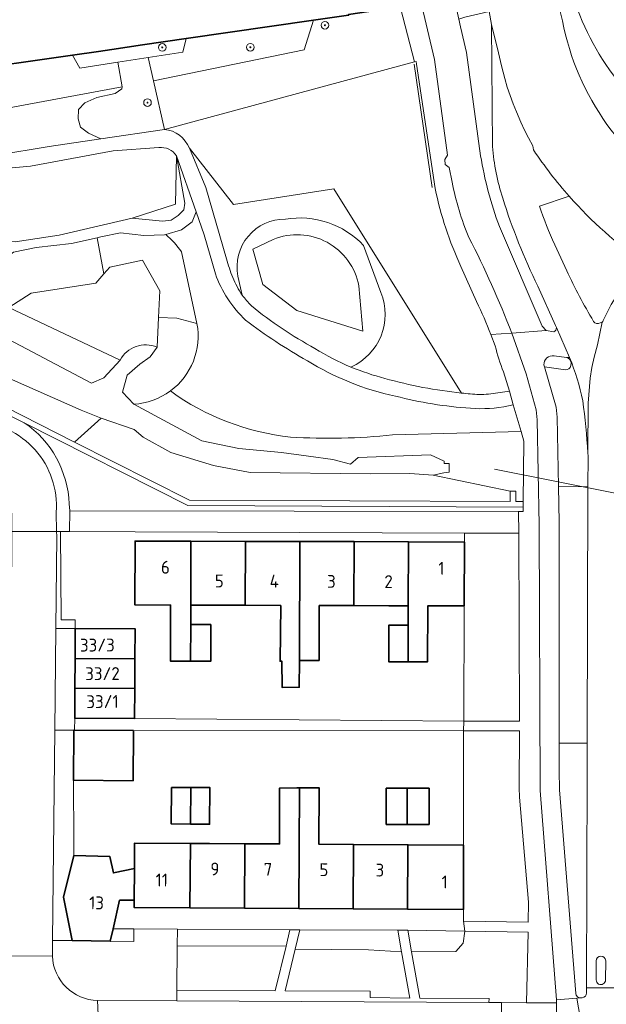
# Model space of a CAD drawing. Extents: x 150256 to 156914, y 461459 to 469481.
# Tile 241 of 256: x 154383 to 154445, y 463998 to 464101. Entities that reach past the tile are written whole.
import ezdxf
from ezdxf.enums import TextEntityAlignment as Align

# ---------------------------------------------------------------- set-up
doc = ezdxf.new("R2010")
doc.units = 0
doc.header["$LTSCALE"] = 0.75
doc.layers.get('0').update_dxf_attribs({"linetype": 'CONTINUOUS'})
for name, color, linetype, lineweight in [('B-RO-GK-BESCHOEIING-G', 251, 'GK-BESCHOEIING', 35), ('B-RO-GR-BEPLANTING_CULTUUR_BODEMBEDEKKER-GV', 251, 'CONTINUOUS', 18), ('B-RO-GR-BEPLANTING_CULTUUR_BOSPLANTSOEN-GV', 251, 'CONTINUOUS', 18), ('B-RO-GR-BEPLANTING_CULTUUR_ROOS-GV', 251, 'CONTINUOUS', 18), ('B-RO-GR-BOOM-S', 96, 'CONTINUOUS', 25), ('B-RO-GR-GROENVOORZIENING-GV', 251, 'CONTINUOUS', 18), ('B-RO-GR-HOUTOPSTAND_LOOF-GV', 251, 'CONTINUOUS', 13), ('B-RO-IE-TERREINAFSCHEIDING_KUNSTMATIG_HEKWERK-G', 251, 'IE-TERREINAFSCHEIDING-KUNSTMATIG', 18), ('B-RO-IE-TERREINAFSCHEIDING_KUNSTMATIG_MUUR-G', 251, 'IE-TERREINAFSCHEIDING-KUNSTMATIG-DICHT', 18), ('B-RO-IE-TERREINAFSCHEIDING_KUNSTMATIG_MUUR-GV', 251, 'CONTINUOUS', 18), ('B-RO-KW-KUNSTWERK_DUIKER-G', 251, 'CONTINUOUS', 18), ('B-RO-OG-BEBOUWING-GV', 6, 'CONTINUOUS', 35), ('B-RO-OG-BEBOUWING-T18', 1, 'CONTINUOUS', 18), ('B-RO-OG-TERREIN_CULTUURSCHEIDING-GV', 251, 'CONTINUOUS', 18), ('B-RO-OG-WATER-GV', 251, 'CONTINUOUS', 18), ('B-RO-OG-WATER_SLOOT-GV', 251, 'CONTINUOUS', 18), ('B-RO-VH-VERHARDING_ASFALT-GV', 251, 'CONTINUOUS', 18), ('B-RO-VH-VERHARDING_BETON-GV', 251, 'CONTINUOUS', 18), ('B-RO-VH-VERHARDING_BETONSTRAATSTEEN-GV', 251, 'CONTINUOUS', 18), ('B-RO-VH-VERHARDING_STRAATBAKSTEEN-GV', 251, 'CONTINUOUS', 18), ('B-RO-VH-VERHARDING_TEGEL-GV', 251, 'CONTINUOUS', 18)]:
    doc.layers.add(name, color=color, linetype=linetype, lineweight=lineweight)
doc.styles.add('NLCS-ISO-M200-T18', font='NLCS-ISO.ttf', dxfattribs={"height": 360})
doc.linetypes.add('GK-BESCHOEIING', pattern='A,30,-5,[1,NLCS.SHX,S=1,R=0,X=0,Y=0],-5', length=40)
doc.linetypes.add('IE-TERREINAFSCHEIDING-KUNSTMATIG', pattern='A,4,[82,NLCS.SHX,S=0.75,R=90,X=0,Y=0],4,-2', length=10)
doc.linetypes.add('IE-TERREINAFSCHEIDING-KUNSTMATIG-DICHT', pattern='A,8,-1,[82,NLCS.SHX,S=0.75,R=90,X=0,Y=0],-1', length=10)

# ---------------------------------------------------------------- blocks, each defined once
blk = doc.blocks.new('SGR-BOOM_01-SO')
at = {"linetype": 'ByBlock', "lineweight": 18}
h = blk.add_hatch(color=0, dxfattribs=at)
h.dxf.hatch_style = 1
edge = h.paths.add_edge_path()
edge.add_arc((0, 0), 0.25, 0, 360)
at = {"color": 0, "linetype": 'ByBlock', "lineweight": 18}
for radius in [2, 0.25]:
    blk.add_circle((0, 0), radius, dxfattribs=at)

msp = doc.modelspace()

# ---------------------------------------------------------------- linework, layer by layer
at = {"layer": 'B-RO-GK-BESCHOEIING-G'}
for points in [[(154423.044, 464102.211), (154422.792, 464102.292), (154417.594, 464101.529), (154417.6, 464101.439), (154413.927, 464100.912)], [(154413.927, 464100.912), (154400.581, 464098.995)], [(154400.581, 464098.995), (154395.998, 464098.337), (154392.782, 464097.851), (154391.402, 464097.642), (154388.659, 464097.25)], [(154388.659, 464097.25), (154383.268, 464096.48), (154381.791, 464096.276), (154367.992, 464094.251)]]:
    msp.add_lwpolyline(points, dxfattribs=at)
at = {"layer": 'B-RO-GR-BEPLANTING_CULTUUR_BODEMBEDEKKER-GV'}
for points in [[(154429.731, 464046.225), (154429.711, 464039.52), (154429.675, 464027.457), (154435.506, 464027.458), (154435.444, 464047.146), (154429.734, 464047.167)], [(154429.629, 464006.466), (154436.436, 464006.386), (154436.464, 464008.487), (154435.513, 464019.463), (154435.467, 464020.472), (154435.519, 464026.428), (154429.637, 464026.421), (154429.632, 464014.457), (154429.63, 464007.714)], [(154433.633, 463997.938), (154436.253, 463997.935), (154436.408, 464005.338), (154429.797, 464005.443), (154429.62, 464004.167), (154428.828, 464003.296), (154424.205, 464003.27), (154425.078, 463998.416), (154432.315, 463998.38), (154432.313, 463997.945)], [(154399.61, 463999.234), (154409.92, 463999.173), (154411.039, 464003.875), (154399.641, 464003.908)], [(154423.157, 464003.254), (154419.676, 464003.46), (154412.003, 464003.554), (154410.958, 463999.169), (154419.873, 463999.133), (154419.87, 463998.464), (154424.017, 463998.417)]]:
    msp.add_lwpolyline(points, close=True, dxfattribs=at)
at = {"layer": 'B-RO-GR-BEPLANTING_CULTUUR_BOSPLANTSOEN-GV'}
for points in [[(154424.522, 464096.556), (154423.044, 464102.211), (154422.792, 464102.292), (154417.594, 464101.529), (154417.6, 464101.439), (154413.927, 464100.912), (154412.953, 464097.822), (154397.146, 464094.564), (154398.289, 464089.476)], [(154396.598, 464097.007), (154397.146, 464094.564), (154412.953, 464097.822), (154413.927, 464100.912), (154400.581, 464098.995), (154400.221, 464097.566)], [(154388.659, 464097.25), (154389.424, 464095.901), (154393.403, 464096.515), (154396.598, 464097.007), (154400.221, 464097.566), (154400.581, 464098.995), (154395.998, 464098.337), (154392.782, 464097.851), (154391.402, 464097.642)], [(154367.992, 464094.251), (154368.44, 464089.21), (154393.873, 464093.954), (154393.403, 464096.515), (154389.424, 464095.901), (154388.659, 464097.25), (154383.268, 464096.48), (154381.791, 464096.276)], [(154393.403, 464096.515), (154393.873, 464093.954), (154393.823, 464093.741), (154393.135, 464093.24), (154391.219, 464092.81), (154389.962, 464092.273), (154389.303, 464091.557), (154389.243, 464090.591), (154389.513, 464089.696), (154390.351, 464089.088), (154391.644, 464088.48), (154398.289, 464089.476), (154397.146, 464094.564), (154396.598, 464097.007)], [(154393.873, 464093.954), (154368.44, 464089.21), (154369.418, 464085.455), (154374.381, 464086.432), (154380.688, 464086.757), (154386.218, 464087.666), (154391.644, 464088.48), (154390.351, 464089.088), (154389.513, 464089.696), (154389.243, 464090.591), (154389.303, 464091.557), (154389.962, 464092.273), (154391.219, 464092.81), (154393.135, 464093.24), (154393.823, 464093.741)]]:
    msp.add_lwpolyline(points, close=True, dxfattribs=at)
for points in [[(154424.522, 464096.556), (154398.289, 464089.476)], [(154426.678, 464083.275), (154424.732, 464096.3), (154424.67, 464096.596), (154424.522, 464096.556)], [(154397.706, 464087.564), (154392.935, 464087.23), (154384.261, 464085.634), (154373.915, 464084.691), (154369.995, 464083.947), (154370.811, 464080.684), (154375.753, 464077.909), (154382.645, 464077.695), (154387.251, 464078.4), (154394.914, 464080.177)], [(154400.907, 464087.498), (154405.535, 464081.615), (154416.035, 464083.25), (154429.448, 464061.836)], [(154394.914, 464080.177), (154399.442, 464081.625), (154399.564, 464086.703)], [(154398.431, 464078.452), (154398.317, 464078.417), (154396.135, 464078.365), (154393.691, 464078.622), (154391.632, 464078.211), (154391.244, 464078.124), (154391.962, 464074.32), (154392.591, 464075.022), (154395.984, 464075.762), (154397.801, 464072.567), (154397.669, 464069.754)], [(154397.669, 464069.754), (154399.609, 464069.704), (154401.709, 464069.128), (154400.071, 464076.634)], [(154431.007, 464071.421), (154429.367, 464075.111)], [(154401.709, 464069.128), (154399.609, 464069.704), (154397.669, 464069.754), (154397.524, 464066.644), (154396.815, 464065.633), (154395.725, 464064.876), (154394.383, 464063.718), (154393.901, 464061.945), (154395.081, 464060.672)], [(154432.963, 464066.794), (154432.522, 464067.961)], [(154433.231, 464061.855), (154434.457, 464062.042), (154433.833, 464064.056)]]:
    msp.add_lwpolyline(points, dxfattribs=at)
for points in [[(154398.289, 464089.476, -0.2858718), (154400.907, 464087.498)], [(154399.564, 464086.703, 0.2888467), (154397.706, 464087.564)], [(154429.367, 464075.111, -0.0589016), (154426.678, 464083.275)], [(154400.071, 464076.634, 0.0734666), (154398.431, 464078.452)], [(154432.522, 464067.961, 0.0194346), (154431.007, 464071.421)], [(154398.918, 464062.054, 0.2879711), (154401.709, 464069.128)], [(154433.833, 464064.056, -0.0380845), (154432.963, 464066.794)], [(154395.081, 464060.672, 0.1454279), (154398.918, 464062.054)], [(154429.448, 464061.836, 0.0098713), (154431.267, 464061.682)], [(154431.267, 464061.682, 0.0422914), (154433.231, 464061.855)]]:
    msp.add_lwpolyline(points, format="xyb", dxfattribs=at)
at = {"layer": 'B-RO-GR-BEPLANTING_CULTUUR_ROOS-GV'}
for points in [[(154399.652, 464005.645), (154399.641, 464003.908), (154411.039, 464003.875), (154411.44, 464005.561)], [(154423.157, 464003.254), (154422.754, 464005.521), (154412.484, 464005.568), (154412.003, 464003.554), (154419.676, 464003.46)], [(154429.797, 464005.443), (154423.798, 464005.537), (154424.205, 464003.27), (154428.828, 464003.296), (154429.62, 464004.167)]]:
    msp.add_lwpolyline(points, close=True, dxfattribs=at)
at = {"layer": 'B-RO-GR-GROENVOORZIENING-GV'}
msp.add_lwpolyline([(154392.625, 464004.382), (154395.098, 464004.338), (154395.106, 464005.678), (154392.919, 464005.693)], close=True, dxfattribs=at)
at = {"layer": 'B-RO-GR-HOUTOPSTAND_LOOF-GV'}
for points in [[(154401.617, 464080.822), (154399.564, 464086.703), (154400.439, 464081.75), (154400.332, 464081.057), (154399.753, 464080.442), (154399.003, 464079.955), (154398.102, 464079.852), (154394.914, 464080.177), (154387.251, 464078.4), (154382.645, 464077.695)], [(154379.055, 464071.332), (154380.139, 464073.776), (154380.675, 464074.93), (154381.512, 464075.827), (154382.477, 464076.622), (154384.857, 464077.109), (154388.566, 464077.519), (154391.244, 464078.124), (154391.632, 464078.211), (154393.691, 464078.622), (154396.135, 464078.365), (154398.317, 464078.417), (154398.431, 464078.452), (154400.075, 464078.955), (154401.19, 464079.801), (154401.617, 464080.822)]]:
    msp.add_lwpolyline(points, dxfattribs=at)
msp.add_lwpolyline([(154399.564, 464086.703), (154399.442, 464081.625), (154394.914, 464080.177), (154398.102, 464079.852), (154399.003, 464079.955), (154399.753, 464080.442), (154400.332, 464081.057), (154400.439, 464081.75)], close=True, dxfattribs=at)
at = {"layer": 'B-RO-IE-TERREINAFSCHEIDING_KUNSTMATIG_HEKWERK-G'}
msp.add_lwpolyline([(154426.346, 464083.374), (154424.475, 464096.296)], dxfattribs=at)
at = {"layer": 'B-RO-IE-TERREINAFSCHEIDING_KUNSTMATIG_MUUR-G'}
msp.add_lwpolyline([(154388.765, 464021.248), (154388.807, 464014.839), (154388.816, 464013.352)], dxfattribs=at)
at = {"layer": 'B-RO-IE-TERREINAFSCHEIDING_KUNSTMATIG_MUUR-GV'}
msp.add_lwpolyline([(154345.133, 464066.739), (154345.744, 464066.738), (154345.744, 464067.173), (154366.981, 464067.159), (154382.635, 464059.223), (154383.61, 464058.729), (154400.734, 464050.047), (154435.892, 464049.881), (154435.894, 464050.471), (154435.124, 464050.474), (154435.128, 464051.554), (154434.538, 464051.556), (154434.534, 464050.476), (154400.919, 464050.595), (154388.883, 464056.707), (154367.112, 464067.763), (154345.134, 464067.774)], close=True, dxfattribs=at)
at = {"layer": 'B-RO-KW-KUNSTWERK_DUIKER-G'}
msp.add_lwpolyline([(154479.071, 464044.666), (154432.873, 464053.856)], dxfattribs=at)
at = {"layer": 'B-RO-OG-BEBOUWING-GV'}
for points in [[(154401.076, 464046.311), (154395.221, 464046.328), (154395.201, 464039.623), (154398.946, 464039.612), (154398.928, 464033.738), (154401.038, 464033.731), (154401.05, 464037.57), (154401.056, 464039.606)], [(154401.076, 464046.311), (154401.056, 464039.606), (154406.756, 464039.589), (154406.776, 464046.294)], [(154410.492, 464039.578), (154410.423, 464033.721), (154410.603, 464033.725), (154410.632, 464030.987), (154412.43, 464031.001), (154412.439, 464033.819), (154412.476, 464046.277), (154406.776, 464046.294), (154406.756, 464039.589)], [(154412.439, 464033.819), (154414.503, 464033.813), (154414.52, 464039.566), (154418.156, 464039.555), (154418.176, 464046.26), (154412.476, 464046.277)], [(154418.156, 464039.555), (154421.826, 464039.544), (154423.856, 464039.538), (154423.876, 464046.243), (154418.176, 464046.26)], [(154429.711, 464039.52), (154429.731, 464046.225), (154423.876, 464046.243), (154423.856, 464039.538), (154423.85, 464037.505), (154423.838, 464033.66), (154425.868, 464033.654), (154425.886, 464039.532)], [(154401.038, 464033.731), (154403.148, 464033.725), (154403.16, 464037.564), (154401.05, 464037.57)], [(154423.85, 464037.505), (154421.82, 464037.511), (154421.808, 464033.666), (154423.838, 464033.66)], [(154388.927, 464034.005), (154395.21, 464033.97), (154395.227, 464037.13), (154388.944, 464037.165)], [(154395.21, 464033.97), (154388.927, 464034.005), (154388.91, 464030.905), (154395.193, 464030.87)], [(154395.175, 464027.71), (154395.193, 464030.87), (154388.91, 464030.905), (154388.893, 464027.745)], [(154388.809, 464026.501), (154388.765, 464021.248), (154395.01, 464021.196), (154395.053, 464026.449), (154388.886, 464026.5)], [(154401.051, 464020.488), (154399.055, 464020.478), (154399.012, 464016.671), (154401.028, 464016.659)], [(154401.051, 464020.488), (154401.028, 464016.659), (154403.037, 464016.647), (154403.043, 464020.498)], [(154406.715, 464014.595), (154406.675, 464007.851), (154412.375, 464007.817), (154412.451, 464020.44), (154412.179, 464020.44), (154410.373, 464020.437), (154410.36, 464014.573)], [(154418.115, 464014.526), (154414.494, 464014.548), (154414.529, 464020.443), (154412.451, 464020.44), (154412.375, 464007.817), (154418.075, 464007.783)], [(154423.724, 464016.615), (154423.724, 464020.409), (154421.545, 464020.408), (154421.548, 464016.614)], [(154423.724, 464016.615), (154426.037, 464016.617), (154426.035, 464020.411), (154423.724, 464020.409)], [(154401.016, 464014.629), (154395.16, 464014.664), (154395.145, 464012.016), (154395.124, 464008.671), (154395.12, 464007.921), (154400.975, 464007.886)], [(154406.715, 464014.595), (154403.034, 464014.617), (154401.016, 464014.629), (154400.975, 464007.886), (154406.675, 464007.851)], [(154423.775, 464007.749), (154423.815, 464014.492), (154418.115, 464014.526), (154418.075, 464007.783)], [(154429.63, 464007.714), (154429.632, 464014.457), (154423.815, 464014.492), (154423.775, 464007.749)], [(154388.816, 464013.352), (154387.723, 464009.012), (154388.629, 464004.453), (154392.625, 464004.382), (154392.919, 464005.693), (154393.589, 464008.68), (154395.124, 464008.671), (154395.145, 464012.016), (154392.948, 464011.534), (154392.567, 464013.27)]]:
    msp.add_lwpolyline(points, close=True, dxfattribs=at)
at = {"layer": 'B-RO-OG-TERREIN_CULTUURSCHEIDING-GV'}
for points in [[(154432.674, 464087.671), (154432.56, 464100.477), (154432.317, 464101.821), (154429.782, 464101.25)], [(154429.782, 464101.25), (154429.149, 464101.038), (154429.334, 464100.221), (154429.953, 464097.529), (154431.438, 464086.714)], [(154400.907, 464087.498), (154402.652, 464083.397), (154404.819, 464075.908)], [(154429.448, 464061.836), (154416.035, 464083.25), (154405.535, 464081.615), (154400.907, 464087.498)], [(154440.721, 464082.459), (154437.612, 464081.437)], [(154403.637, 464074.346), (154402.459, 464078.409), (154401.617, 464080.822), (154401.19, 464079.801), (154400.075, 464078.955), (154398.431, 464078.452)], [(154433.401, 464079.301), (154437.875, 464068.858), (154438.322, 464068.384), (154439.097, 464068.26)], [(154409.701, 464077.945), (154407.56, 464076.92), (154408.612, 464073.233), (154412.187, 464070.487), (154419.077, 464068.34), (154418.681, 464073.066)], [(154418.681, 464073.066), (154419.077, 464068.34), (154412.187, 464070.487), (154408.612, 464073.233), (154407.56, 464076.92), (154409.701, 464077.945)], [(154419.174, 464077.308), (154420.979, 464072.39)], [(154420.979, 464072.39), (154419.174, 464077.308)], [(154439.21, 464077.391), (154440.463, 464074.662)], [(154400.071, 464076.634), (154401.709, 464069.128)], [(154406.455, 464072.108), (154405.997, 464074.097)], [(154405.997, 464074.097), (154406.455, 464072.108)], [(154439.374, 464068.715), (154439.285, 464068.919), (154437.432, 464073.048)], [(154422.207, 464057.452), (154435.677, 464057.792), (154434.844, 464060.611), (154434.344, 464060.489)], [(154388.319, 464050.213), (154388.365, 464049.502), (154435.404, 464049.423), (154435.89, 464049.423), (154435.892, 464049.881), (154400.734, 464050.047), (154383.61, 464058.729)]]:
    msp.add_lwpolyline(points, dxfattribs=at)
for points in [[(154433.752, 464082.262, -0.0554351), (154432.674, 464087.671)], [(154431.438, 464086.714, 0.0492494), (154433.401, 464079.301)], [(154437.432, 464073.048, -0.0373573), (154433.752, 464082.262)], [(154448.579, 464075.477, -0.0611796), (154440.721, 464082.459)], [(154437.612, 464081.437, 0.0291135), (154439.21, 464077.391)], [(154405.997, 464074.097, -0.4753777), (154410.97, 464080.069)], [(154410.97, 464080.069, 0.4753777), (154405.997, 464074.097)], [(154410.97, 464080.069, -0.2492601), (154419.174, 464077.308)], [(154419.174, 464077.308, 0.2492601), (154410.97, 464080.069)], [(154398.431, 464078.452, -0.0734666), (154400.071, 464076.634)], [(154418.681, 464073.066, 0.4751512), (154409.701, 464077.945)], [(154409.701, 464077.945, -0.4751512), (154418.681, 464073.066)], [(154404.819, 464075.908, 0.0440138), (154405.467, 464073.958)], [(154440.463, 464074.662, 0.024063), (154443.267, 464069.353)], [(154444.291, 464069.443, -0.1015104), (154448.579, 464075.477)], [(154406.808, 464069.474, -0.1197148), (154403.637, 464074.346)], [(154405.467, 464073.958, 0.0618727), (154406.455, 464072.108)], [(154406.455, 464072.108, 0.0433261), (154407.406, 464070.981)], [(154420.979, 464072.39, -0.4056321), (154417.842, 464064.568)], [(154417.842, 464064.568, 0.4056321), (154420.979, 464072.39)], [(154407.406, 464070.981, 0.0466552), (154414.065, 464066.523)], [(154401.709, 464069.128, -0.2879711), (154398.918, 464062.054)], [(154413.274, 464065.231, -0.0353969), (154406.808, 464069.474)], [(154439.097, 464068.26, 0.363174), (154439.374, 464068.715)], [(154443.267, 464069.353, 0.3645026), (154443.978, 464069.182)], [(154443.978, 464069.182, 0.1134859), (154444.165, 464069.275)], [(154444.165, 464069.275, 0.1161921), (154444.291, 464069.443)], [(154414.065, 464066.523, 0.0411212), (154417.842, 464064.568)], [(154422.507, 464061.516, -0.086967), (154413.274, 464065.231)], [(154417.842, 464064.568, 0.0359761), (154421.401, 464063.376)], [(154421.401, 464063.376, 0.0429695), (154429.448, 464061.836)], [(154398.918, 464062.054, 0.1303232), (154411.522, 464057.223)], [(154430.368, 464060.244, -0.0468425), (154422.507, 464061.516)], [(154434.344, 464060.489, -0.0706537), (154430.368, 464060.244)], [(154383.61, 464058.729, -0.2368822), (154388.319, 464050.213)], [(154411.522, 464057.223, 0.0427606), (154422.207, 464057.452)]]:
    msp.add_lwpolyline(points, format="xyb", dxfattribs=at)
at = {"layer": 'B-RO-OG-WATER-GV'}
for points in [[(154309.376, 464117.46), (154326.159, 464088.056), (154335.683, 464089.575), (154336.836, 464089.759), (154349.295, 464091.746), (154351.868, 464092.157), (154351.969, 464092.173), (154354.35, 464092.511), (154366.121, 464093.923), (154367.992, 464094.251), (154381.791, 464096.276), (154383.268, 464096.48), (154388.659, 464097.25), (154391.402, 464097.642), (154392.782, 464097.851), (154395.998, 464098.337), (154400.581, 464098.995), (154413.927, 464100.912), (154417.6, 464101.439)], [(154397.669, 464069.754), (154397.801, 464072.567), (154395.984, 464075.762), (154392.591, 464075.022), (154391.962, 464074.32), (154391.095, 464073.352), (154384.33, 464072.307), (154382.003, 464070.819), (154393.648, 464065.28)], [(154397.524, 464066.644), (154397.669, 464069.754)]]:
    msp.add_lwpolyline(points, dxfattribs=at)
msp.add_lwpolyline([(154393.648, 464065.28, -0.3911657), (154397.524, 464066.644)], format="xyb", dxfattribs=at)
at = {"layer": 'B-RO-OG-WATER_SLOOT-GV'}
for points in [[(154393.648, 464065.28), (154391.951, 464063.42), (154390.656, 464062.888), (154379.446, 464068.783), (154375.401, 464070.918), (154369.088, 464074.987), (154359.469, 464082.665), (154358.156, 464084.216), (154356.991, 464085.592)], [(154353.659, 464082.827), (154349.916, 464082.491), (154348.359, 464082.355), (154348.696, 464081.698), (154350.015, 464079.757), (154351.587, 464077.451), (154353.972, 464074.631), (154356.838, 464071.992), (154360.618, 464070.384), (154363.23, 464069.495), (154367.112, 464067.763), (154388.883, 464056.707), (154391.672, 464059.208), (154389.557, 464060.046), (154374.529, 464066.694), (154362.12, 464073.325)], [(154374.529, 464066.694), (154389.557, 464060.046), (154391.672, 464059.208), (154395.131, 464058.019), (154396.076, 464057.228), (154398.98, 464055.601), (154403.43, 464054.248), (154407.268, 464053.513), (154419.893, 464053.354), (154424.01, 464053.414), (154426.472, 464053.228), (154427.59, 464053.491), (154428.155, 464053.555), (154428.135, 464054.452), (154427.617, 464054.465), (154427.619, 464054.688), (154426.192, 464055.359), (154418.607, 464055.068), (154417.811, 464054.389), (154415.931, 464054.89), (154413.397, 464055.239), (154410.563, 464055.618), (154406.092, 464056.019), (154402.205, 464056.833), (154395.081, 464060.672), (154393.901, 464061.945), (154394.383, 464063.718), (154395.725, 464064.876), (154396.815, 464065.633), (154397.524, 464066.644)], [(154395.081, 464060.672), (154402.205, 464056.833), (154406.092, 464056.019), (154410.563, 464055.618), (154413.397, 464055.239), (154415.931, 464054.89), (154417.811, 464054.389), (154418.607, 464055.068), (154426.192, 464055.359), (154427.619, 464054.688), (154427.617, 464054.465), (154428.135, 464054.452), (154428.155, 464053.555), (154427.59, 464053.491), (154426.472, 464053.228), (154434.538, 464051.556), (154435.128, 464051.554), (154435.124, 464050.474), (154435.894, 464050.471), (154435.971, 464056.8), (154435.677, 464057.792), (154422.207, 464057.452)]]:
    msp.add_lwpolyline(points, dxfattribs=at)
for points in [[(154379.446, 464068.783), (154390.656, 464062.888), (154391.951, 464063.42), (154393.648, 464065.28), (154382.003, 464070.819), (154384.33, 464072.307), (154391.095, 464073.352), (154391.962, 464074.32), (154391.244, 464078.124), (154388.566, 464077.519), (154384.857, 464077.109), (154382.477, 464076.622), (154381.512, 464075.827), (154380.675, 464074.93), (154380.139, 464073.776), (154379.055, 464071.332), (154379.098, 464070.816)], [(154426.472, 464053.228), (154424.01, 464053.414), (154419.893, 464053.354), (154407.268, 464053.513), (154403.43, 464054.248), (154398.98, 464055.601), (154396.076, 464057.228), (154395.131, 464058.019), (154391.672, 464059.208), (154388.883, 464056.707), (154400.919, 464050.595), (154434.534, 464050.476), (154434.538, 464051.556)]]:
    msp.add_lwpolyline(points, close=True, dxfattribs=at)
for points in [[(154397.524, 464066.644, 0.3911657), (154393.648, 464065.28)], [(154398.918, 464062.054, -0.1454279), (154395.081, 464060.672)], [(154411.522, 464057.223, -0.1303232), (154398.918, 464062.054)], [(154422.207, 464057.452, -0.0427606), (154411.522, 464057.223)]]:
    msp.add_lwpolyline(points, format="xyb", dxfattribs=at)
at = {"layer": 'B-RO-VH-VERHARDING_ASFALT-GV'}
for points in [[(154440.007, 464100.861), (154439.344, 464103.544), (154439.299, 464103.74), (154439.151, 464104.388), (154432.039, 464103.031), (154432.317, 464101.821), (154432.56, 464100.477), (154433.309, 464097.507), (154433.607, 464096.147), (154433.963, 464094.805), (154434.234, 464093.916), (154434.523, 464093.04), (154434.843, 464092.169), (154435.185, 464091.307), (154435.643, 464090.245), (154436.038, 464089.405), (154436.456, 464088.578), (154436.896, 464087.765), (154436.986, 464087.32)], [(154436.986, 464087.32), (154436.896, 464087.765), (154436.456, 464088.578), (154436.038, 464089.405), (154435.643, 464090.245), (154435.185, 464091.307), (154434.843, 464092.169), (154434.523, 464093.04), (154434.234, 464093.916), (154433.963, 464094.805), (154433.607, 464096.147), (154433.309, 464097.507), (154432.56, 464100.477), (154432.674, 464087.671)], [(154398.289, 464089.476), (154391.644, 464088.48), (154386.218, 464087.666), (154380.688, 464086.757), (154374.381, 464086.432), (154369.418, 464085.455), (154365.897, 464085.893), (154360.554, 464085.917), (154360.727, 464084.441)], [(154360.727, 464084.441), (154365.119, 464084.454), (154369.995, 464083.947), (154373.915, 464084.691), (154384.261, 464085.634), (154392.935, 464087.23), (154397.706, 464087.564)], [(154404.819, 464075.908), (154402.652, 464083.397), (154400.907, 464087.498)], [(154399.564, 464086.703), (154401.617, 464080.822), (154402.459, 464078.409), (154403.637, 464074.346)], [(154437.612, 464081.437), (154440.721, 464082.459)], [(154440.463, 464074.662), (154439.21, 464077.391)], [(154437.432, 464073.048), (154439.285, 464068.919), (154439.374, 464068.715), (154440.756, 464065.552)], [(154442.672, 464055.557), (154442.705, 464060.769), (154442.905, 464063.409), (154443.105, 464064.507), (154443.345, 464065.591), (154443.678, 464066.88), (154444.165, 464069.275)], [(154434.344, 464060.489), (154434.844, 464060.611), (154434.457, 464062.042), (154433.231, 464061.855)], [(154382.313, 464049.262), (154382.304, 464047.342), (154387.001, 464047.324), (154386.965, 464049.361)], [(154386.553, 464002.812), (154382.107, 464002.832), (154382.105, 464002.303)], [(154445.541, 463999.173), (154445.539, 463999.49), (154442.549, 463999.49), (154442.548, 463998.953)], [(154443.276, 463988.316), (154441.503, 463998.4), (154439.375, 463998.237), (154439.383, 463997.929), (154439.359, 463992.245)], [(154442.083, 463998.442), (154441.926, 463998.433), (154441.503, 463998.4), (154443.276, 463988.316)], [(154391.479, 463993.571), (154391.285, 463998.161)]]:
    msp.add_lwpolyline(points, dxfattribs=at)
for points in [[(154440.957, 464103.909, 0.1862855), (154453.461, 464087.806)], [(154453.428, 464082.055, -0.2166825), (154440.007, 464100.861)], [(154400.907, 464087.498, 0.2858718), (154398.289, 464089.476)], [(154397.706, 464087.564, -0.2888467), (154399.564, 464086.703)], [(154432.674, 464087.671, 0.0554351), (154433.752, 464082.262)], [(154436.986, 464087.32, 0.0355967), (154440.721, 464082.459)], [(154440.721, 464082.459, -0.0355967), (154436.986, 464087.32)], [(154433.752, 464082.262, 0.0373573), (154437.432, 464073.048)], [(154440.721, 464082.459, 0.0611796), (154448.579, 464075.477)], [(154439.21, 464077.391, -0.0291135), (154437.612, 464081.437)], [(154405.467, 464073.958, -0.0440138), (154404.819, 464075.908)], [(154443.267, 464069.353, -0.024063), (154440.463, 464074.662)], [(154403.637, 464074.346, 0.1197148), (154406.808, 464069.474)], [(154406.455, 464072.108, -0.0618727), (154405.467, 464073.958)], [(154407.406, 464070.981, -0.0433261), (154406.455, 464072.108)], [(154414.065, 464066.523, -0.0466552), (154407.406, 464070.981)], [(154406.808, 464069.474, 0.0353969), (154413.274, 464065.231)], [(154443.978, 464069.182, -0.3645026), (154443.267, 464069.353)], [(154444.165, 464069.275, -0.1134859), (154443.978, 464069.182)], [(154417.842, 464064.568, -0.0411212), (154414.065, 464066.523)], [(154440.756, 464065.552, -0.0506268), (154442.133, 464061.033)], [(154413.274, 464065.231, 0.086967), (154422.507, 464061.516)], [(154421.401, 464063.376, -0.0359761), (154417.842, 464064.568)], [(154429.448, 464061.836, -0.0429695), (154421.401, 464063.376)], [(154422.507, 464061.516, 0.0468425), (154430.368, 464060.244)], [(154431.267, 464061.682, -0.0098713), (154429.448, 464061.836)], [(154433.231, 464061.855, -0.0422914), (154431.267, 464061.682)], [(154430.368, 464060.244, 0.0706537), (154434.344, 464060.489)], [(154442.133, 464061.033, -0.0188069), (154442.672, 464055.557)], [(154386.965, 464049.361, 0.4210285), (154378.511, 464058.856)], [(154391.285, 463998.161, -0.3942227), (154386.553, 464002.812)], [(154442.548, 463998.953, -0.3708509), (154442.083, 463998.442)]]:
    msp.add_lwpolyline(points, format="xyb", dxfattribs=at)
for points in [[(154387.001, 464047.324), (154382.304, 464047.342), (154382.107, 464002.832), (154386.553, 464002.812), (154386.57, 464004.462), (154386.798, 464026.518), (154386.909, 464037.163), (154387.009, 464046.85)], [(154394.015, 463993.54), (154409.184, 463993.461), (154410.375, 463993.47), (154429.393, 463993.336), (154433.6, 463993.271), (154433.6, 463993.388), (154433.633, 463997.938), (154432.313, 463997.945), (154399.603, 463998.117), (154391.285, 463998.161), (154391.479, 463993.571)]]:
    msp.add_lwpolyline(points, close=True, dxfattribs=at)
at = {"layer": 'B-RO-VH-VERHARDING_BETON-GV'}
for points in [[(154448.579, 464075.477, 0.1015104), (154444.291, 464069.443)], [(154444.291, 464069.443, -0.1161921), (154444.165, 464069.275)], [(154444.547, 464002.325, 0.9602791), (154443.54, 464002.32)], [(154443.54, 464002.32, -0.9602791), (154444.547, 464002.325)], [(154443.552, 464000.314, 1.0092321), (154444.528, 464000.325)], [(154444.528, 464000.325, -1.0092321), (154443.552, 464000.314)]]:
    msp.add_lwpolyline(points, format="xyb", dxfattribs=at)
for points in [[(154444.165, 464069.275), (154443.678, 464066.88), (154443.345, 464065.591), (154443.105, 464064.507), (154442.905, 464063.409), (154442.705, 464060.769), (154442.672, 464055.557), (154442.693, 464055.206), (154442.683, 464052.019), (154442.601, 464025.145), (154442.592, 464022.273), (154442.549, 463999.49), (154445.539, 463999.49), (154445.494, 464008.209)], [(154443.54, 464002.32), (154443.552, 464000.314)], [(154443.552, 464000.314), (154443.54, 464002.32)], [(154444.528, 464000.325), (154444.547, 464002.325)], [(154444.547, 464002.325), (154444.528, 464000.325)]]:
    msp.add_lwpolyline(points, dxfattribs=at)
at = {"layer": 'B-RO-VH-VERHARDING_BETONSTRAATSTEEN-GV'}
for points in [[(154439.151, 464104.388), (154439.299, 464103.74), (154439.344, 464103.544), (154440.007, 464100.861)], [(154440.427, 464065.571), (154439.144, 464065.733)], [(154438.062, 464064.795), (154438.117, 464064.59), (154440.317, 464064.284)], [(154440.906, 464064.709), (154440.912, 464064.982)], [(154442.601, 464025.145), (154439.675, 464025.135), (154439.674, 464022.271), (154439.692, 464020.252), (154441.402, 463998.89)], [(154442.548, 463998.953), (154442.549, 463999.49), (154442.592, 464022.273), (154442.601, 464025.145)], [(154441.926, 463998.433), (154442.083, 463998.442)]]:
    msp.add_lwpolyline(points, dxfattribs=at)
for points in [[(154453.461, 464087.806, -0.1862855), (154440.957, 464103.909)], [(154440.007, 464100.861, 0.2166825), (154453.428, 464082.055)], [(154439.144, 464065.733, 0.4693217), (154438.062, 464064.795)], [(154440.912, 464064.982, 0.3649943), (154440.427, 464065.571)], [(154440.317, 464064.284, 0.3588391), (154440.906, 464064.709)], [(154441.402, 463998.89, 0.3923676), (154441.926, 463998.433)], [(154442.083, 463998.442, 0.3708509), (154442.548, 463998.953)]]:
    msp.add_lwpolyline(points, format="xyb", dxfattribs=at)
msp.add_lwpolyline([(154388.886, 464026.5), (154388.893, 464027.745), (154388.91, 464030.905), (154388.927, 464034.005), (154388.944, 464037.165), (154386.909, 464037.163), (154386.798, 464026.518), (154388.809, 464026.501)], close=True, dxfattribs=at)
at = {"layer": 'B-RO-VH-VERHARDING_STRAATBAKSTEEN-GV'}
msp.add_lwpolyline([(154388.629, 464004.453), (154387.723, 464009.012), (154388.816, 464013.352), (154388.807, 464014.839), (154388.765, 464021.248), (154388.809, 464026.501), (154386.798, 464026.518), (154386.57, 464004.462)], close=True, dxfattribs=at)
at = {"layer": 'B-RO-VH-VERHARDING_TEGEL-GV'}
for points in [[(154429.149, 464101.038), (154428.44, 464104.163), (154425.221, 464103.067), (154425.145, 464103.041), (154426.601, 464096.79), (154427.973, 464086.771), (154427.668, 464086.318), (154427.725, 464085.79), (154428.152, 464085.465), (154428.452, 464083.942)], [(154428.452, 464083.942), (154428.152, 464085.465), (154427.725, 464085.79), (154427.668, 464086.318), (154427.973, 464086.771), (154426.601, 464096.79), (154425.145, 464103.041), (154423.35, 464102.434), (154423.046, 464102.329), (154423.018, 464102.325), (154423.044, 464102.211), (154424.522, 464096.556)], [(154431.438, 464086.714), (154429.953, 464097.529), (154429.334, 464100.221), (154429.149, 464101.038)], [(154424.522, 464096.556), (154424.67, 464096.596), (154424.732, 464096.3), (154426.678, 464083.275)], [(154434.693, 464068.119), (154438.322, 464068.384), (154437.875, 464068.858), (154433.401, 464079.301)], [(154429.367, 464075.111), (154431.007, 464071.421)], [(154439.144, 464065.733), (154440.427, 464065.571), (154440.756, 464065.552), (154439.374, 464068.715)], [(154433.833, 464064.056), (154434.457, 464062.042), (154434.844, 464060.611), (154435.677, 464057.792), (154435.971, 464056.8), (154435.894, 464050.471), (154435.892, 464049.881), (154435.89, 464049.423), (154435.404, 464049.423), (154435.444, 464047.146), (154435.506, 464027.458), (154429.675, 464027.457), (154429.637, 464026.421), (154435.519, 464026.428), (154435.467, 464020.472), (154435.513, 464019.463), (154436.464, 464008.487), (154436.436, 464006.386), (154429.629, 464006.466), (154429.797, 464005.443), (154436.408, 464005.338), (154436.253, 463997.935), (154439.383, 463997.929), (154439.375, 463998.237), (154437.66, 464020.193), (154437.562, 464047.998), (154437.373, 464059.027), (154437.255, 464060.074), (154436.205, 464063.864), (154434.693, 464068.119)], [(154434.693, 464068.119), (154434.673, 464068.118), (154432.522, 464067.961), (154432.963, 464066.794)], [(154432.522, 464067.961), (154434.673, 464068.118), (154434.693, 464068.119)], [(154439.097, 464068.26), (154438.322, 464068.384), (154434.693, 464068.119), (154436.205, 464063.864), (154437.255, 464060.074), (154437.373, 464059.027), (154437.562, 464047.998), (154437.66, 464020.193), (154439.375, 463998.237), (154441.503, 463998.4), (154441.926, 463998.433)], [(154440.756, 464065.552), (154440.427, 464065.571)], [(154441.402, 463998.89), (154439.692, 464020.252), (154439.674, 464022.271), (154439.675, 464025.135), (154439.683, 464048.292), (154439.602, 464052.038), (154439.445, 464059.311), (154439.34, 464060.357), (154438.117, 464064.59), (154438.062, 464064.795)], [(154440.317, 464064.284), (154438.117, 464064.59), (154439.34, 464060.357), (154439.445, 464059.311), (154439.602, 464052.038), (154442.683, 464052.019), (154442.693, 464055.206), (154442.672, 464055.557)], [(154440.912, 464064.982), (154440.906, 464064.709)], [(154383.61, 464058.729), (154382.635, 464059.223)], [(154388.365, 464049.502), (154388.319, 464050.213)], [(154386.965, 464049.361), (154387.001, 464047.324), (154387.42, 464047.323), (154388.357, 464047.319), (154388.365, 464049.502)], [(154399.652, 464005.645), (154395.106, 464005.678), (154395.098, 464004.338), (154392.625, 464004.382), (154388.629, 464004.453), (154386.57, 464004.462), (154386.553, 464002.812)], [(154391.285, 463998.161), (154399.603, 463998.117), (154399.61, 463999.234), (154399.641, 464003.908), (154399.652, 464005.645)]]:
    msp.add_lwpolyline(points, dxfattribs=at)
for points in [[(154433.401, 464079.301, -0.0492494), (154431.438, 464086.714)], [(154426.678, 464083.275, 0.0589016), (154429.367, 464075.111)], [(154430.202, 464078.152, -0.0514647), (154428.452, 464083.942)], [(154428.452, 464083.942, 0.0514647), (154430.202, 464078.152)], [(154434.693, 464068.119, 0.0287915), (154430.202, 464078.152)], [(154430.202, 464078.152, -0.0287915), (154434.693, 464068.119)], [(154431.007, 464071.421, -0.0194346), (154432.522, 464067.961)], [(154439.374, 464068.715, -0.363174), (154439.097, 464068.26)], [(154432.963, 464066.794, 0.0380845), (154433.833, 464064.056)], [(154438.062, 464064.795, -0.4693217), (154439.144, 464065.733)], [(154440.427, 464065.571, -0.3649943), (154440.912, 464064.982)], [(154442.133, 464061.033, 0.0506268), (154440.756, 464065.552)], [(154440.906, 464064.709, -0.3588391), (154440.317, 464064.284)], [(154442.672, 464055.557, 0.0188069), (154442.133, 464061.033)], [(154378.511, 464058.856, -0.4210285), (154386.965, 464049.361)], [(154388.319, 464050.213, 0.2368822), (154383.61, 464058.729)], [(154386.553, 464002.812, 0.3942227), (154391.285, 463998.161)], [(154441.926, 463998.433, -0.3923676), (154441.402, 463998.89)]]:
    msp.add_lwpolyline(points, format="xyb", dxfattribs=at)
for points in [[(154442.683, 464052.019), (154439.602, 464052.038), (154439.683, 464048.292), (154439.675, 464025.135), (154442.601, 464025.145)], [(154435.444, 464047.146), (154435.404, 464049.423), (154388.365, 464049.502), (154388.357, 464047.319), (154395.224, 464047.294), (154429.734, 464047.167)], [(154387.001, 464047.324), (154387.009, 464046.85), (154386.909, 464037.163), (154388.944, 464037.165), (154388.949, 464038.065), (154387.465, 464038.057), (154387.42, 464047.323)], [(154395.053, 464026.449), (154429.637, 464026.421), (154429.675, 464027.457), (154395.175, 464027.71), (154388.893, 464027.745), (154388.886, 464026.5)], [(154422.754, 464005.521), (154423.157, 464003.254), (154424.017, 463998.417), (154419.87, 463998.464), (154419.873, 463999.133), (154410.958, 463999.169), (154412.003, 464003.554), (154412.484, 464005.568), (154411.44, 464005.561), (154411.039, 464003.875), (154409.92, 463999.173), (154399.61, 463999.234), (154399.603, 463998.117), (154432.313, 463997.945), (154432.315, 463998.38), (154425.078, 463998.416), (154424.205, 464003.27), (154423.798, 464005.537)], [(154436.253, 463997.935), (154433.633, 463997.938), (154433.6, 463993.388), (154434.345, 463993.384), (154438.607, 463992.272), (154439.359, 463992.245), (154439.383, 463997.929)]]:
    msp.add_lwpolyline(points, close=True, dxfattribs=at)

# ---------------------------------------------------------------- block references
at = {"layer": 'B-RO-GR-BOOM-S', "xscale": 0.2, "yscale": 0.2, "zscale": 0.2}
for p in [(154415.114, 464100.394), (154398.068, 464098.065), (154407.3, 464098.091), (154396.522, 464092.282)]:
    msp.add_blockref('SGR-BOOM_01-SO', p, dxfattribs=at)

# ---------------------------------------------------------------- texts
at = {"layer": 'B-RO-OG-BEBOUWING-T18', "style": 'NLCS-ISO-M200-T18'}
for s, rotation, p in [('6', 359.8, (154398.403, 464043.578)), ('1', 359.8, (154427.327, 464043.472)), ('5', 359.8, (154404.045, 464042.14)), ('4', 359.8, (154409.805, 464042.119)), ('3', 359.8, (154415.796, 464042.096)), ('2', 359.8, (154421.787, 464042.074)), ('33/3', 0.3, (154391.266, 464035.421)), ('33/2', 0.3, (154391.805, 464032.429)), ('33/1', 0.5, (154391.805, 464029.497)), ('9', 359.7, (154403.585, 464011.948)), ('7', 359.6, (154409.147, 464011.911)), ('5', 359.6, (154415.011, 464011.873)), ('3', 359.7, (154420.88, 464011.834)), ('11', 359.6, (154398.021, 464010.792)), ('1', 359.6, (154427.666, 464010.595)), ('13', 358.8, (154391.186, 464008.4))]:
    msp.add_text(s, height=1.35, rotation=rotation, dxfattribs=at).set_placement(p, align=Align.MIDDLE)

doc.saveas('drawing.dxf')
